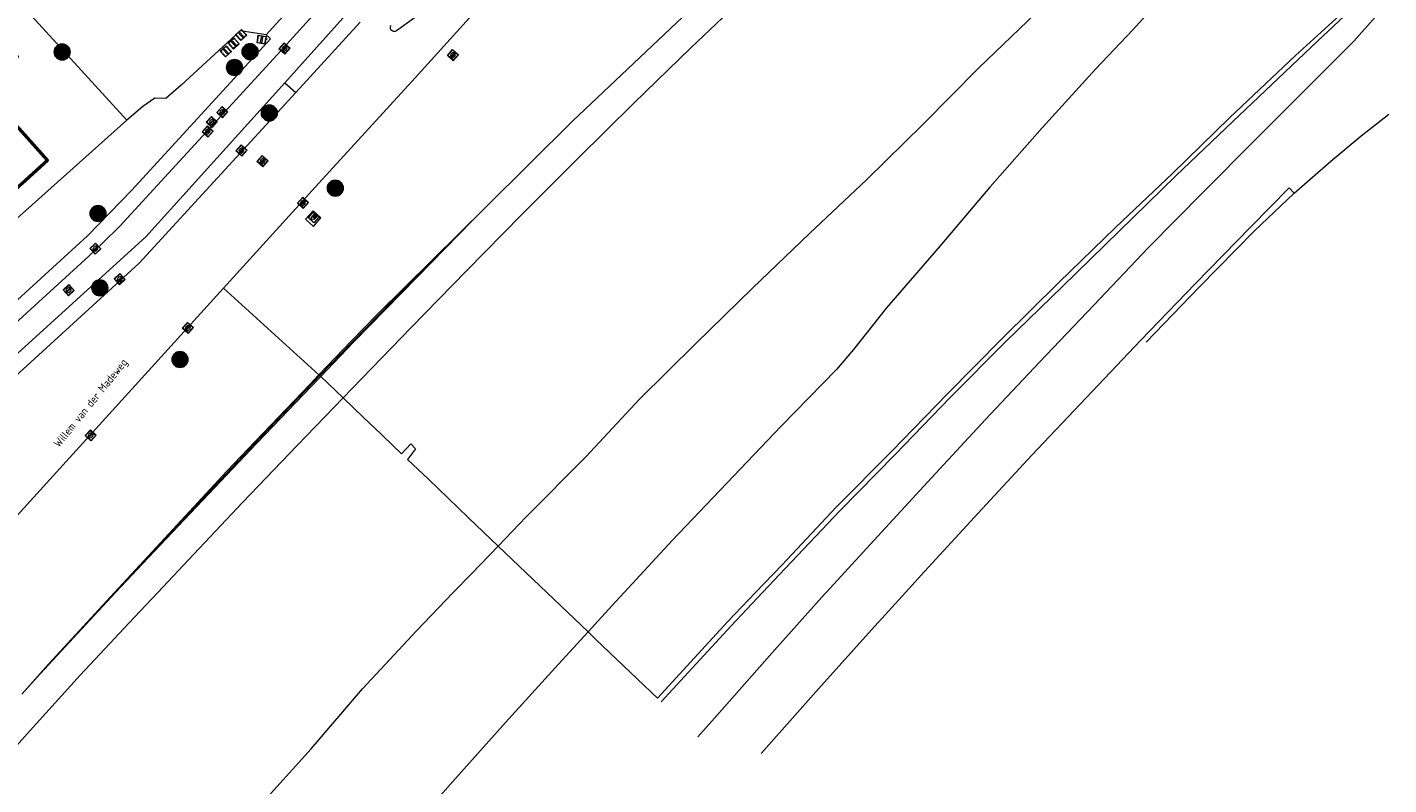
# Model space of a CAD drawing. Header units: metres. Extents: x 94279 to 96109, y 461866 to 463040.
# Tile 49 of 175: x 95088 to 95261, y 462015 to 462111. Entities that reach past the tile are written whole.
import ezdxf
from ezdxf.enums import TextEntityAlignment as Align

# ---------------------------------------------------------------- set-up
doc = ezdxf.new("R2010")
doc.units = ezdxf.units.M
doc.layers.get('0').update_dxf_attribs({"linetype": 'CONTINUOUS'})
for name, color, linetype, lineweight in [('B-WE-OV-LICHTMAST', 252, 'CONTINUOUS', 25), ('B_BEBOUWINGSGRENS_0', 132, 'CONTINUOUS', 50), ('G_GRENS_ALGEMEEN_0', 251, 'CONTINUOUS', 13), ('Q_BRANDKRAAN_0', 251, 'CONTINUOUS', 13), ('Q_GELUIDSSCHERM_LIJN_0', 251, 'CONTINUOUS', 13), ('Q_INSPECTIE_OF_RIOOLPUT_0', 251, 'CONTINUOUS', 13), ('Q_KOLK_0', 251, 'CONTINUOUS', 13), ('Q_LICHTMAST_0', 251, 'CONTINUOUS', 13), ('Q_PAAL_STEEN_0', 251, 'CONTINUOUS', 13), ('Q_PAALTJE_0', 251, 'CONTINUOUS', 13), ('Q_RECLAMEZUIL_0', 251, 'CONTINUOUS', 13), ('Q_VLAGGENMAST_0', 251, 'CONTINUOUS', 13), ('Q_WATERLEIDINGPUT_0', 251, 'CONTINUOUS', 13), ('Q_WEGWIJZER_0', 251, 'CONTINUOUS', 13), ('T_CULTUURGRENS_0', 251, 'CONTINUOUS', 13), ('V_WEGGRENS_0', 251, 'CONTINUOUS', 13), ('Z_STRAATNAAM_0', 251, 'CONTINUOUS', 13)]:
    doc.layers.add(name, color=color, linetype=linetype, lineweight=lineweight)
doc.styles.get("Standard").update_dxf_attribs({"font": 'isocp.shx'})

# ---------------------------------------------------------------- blocks, each defined once
blk = doc.blocks.new('Q_LICHTMAST')
for points in [[(-0.26, 0.15), (-0.52, 0.3)], [(0, 0.3), (0, 0.6)], [(0.26, 0.15), (0.52, 0.3)], [(-0.26, -0.15), (-0.52, -0.3)], [(0, -0.3), (0, -0.6)], [(0.26, -0.15), (0.52, -0.3)]]:
    blk.add_lwpolyline(points)
blk.add_circle((0, 0), 0.3)
blk = doc.blocks.new('Q_VLAGGENMAST')
for points in [[(-0.5, 0.5), (0.5, 0.5), (0.5, -0.5), (-0.5, -0.5)], [(-0.08, 0.33), (0.07, 0.33), (0.07, -0.33), (-0.08, -0.33)]]:
    blk.add_lwpolyline(points, close=True)
blk.add_lwpolyline([(-0.44, 0.46), (0.44, 0.46, -0.414214), (0.46, 0.44), (0.46, -0.44, -0.414214), (0.44, -0.46), (-0.44, -0.46, -0.414214), (-0.46, -0.44), (-0.46, 0.44), (-0.46, 0.44), (-0.46, 0.45), (-0.46, 0.45), (-0.46, 0.45), (-0.46, 0.45), (-0.46, 0.45), (-0.46, 0.45), (-0.46, 0.46), (-0.46, 0.46), (-0.46, 0.46), (-0.45, 0.46), (-0.45, 0.46), (-0.45, 0.46), (-0.45, 0.46), (-0.45, 0.46), (-0.45, 0.46), (-0.44, 0.46), (-0.44, 0.46)], format="xyb")
blk = doc.blocks.new('Q_PAAL_STEEN')
for points in [[(-0.5, 0.5), (0.5, 0.5), (0.5, -0.5), (-0.5, -0.5)], [(-0.08, 0.33), (0.07, 0.33), (0.07, -0.33), (-0.08, -0.33)]]:
    blk.add_lwpolyline(points, close=True)
blk.add_lwpolyline([(-0.44, 0.46), (0.44, 0.46, -0.414214), (0.46, 0.44), (0.46, -0.44, -0.414214), (0.44, -0.46), (-0.44, -0.46, -0.414214), (-0.46, -0.44), (-0.46, 0.44), (-0.46, 0.44), (-0.46, 0.45), (-0.46, 0.45), (-0.46, 0.45), (-0.46, 0.45), (-0.46, 0.45), (-0.46, 0.45), (-0.46, 0.46), (-0.46, 0.46), (-0.46, 0.46), (-0.45, 0.46), (-0.45, 0.46), (-0.45, 0.46), (-0.45, 0.46), (-0.45, 0.46), (-0.45, 0.46), (-0.44, 0.46), (-0.44, 0.46)], format="xyb")
blk = doc.blocks.new('Q_PAALTJE')
at = {"color": 251, "true_color": 0x666666, "xscale": 0.1, "yscale": 0.1, "zscale": 0.01}
blk.add_blockref('Q_PAAL_STEEN', (0, 0), dxfattribs=at)
blk = doc.blocks.new('Q_KOLK')
blk.add_lwpolyline([(-0.5, 0.5), (0.5, 0.5), (0.5, -0.5), (-0.5, -0.5)], close=True)
for points in [[(-0.44, 0.46), (0.44, 0.46, -0.414214), (0.46, 0.44), (0.46, -0.44, -0.414214), (0.44, -0.46), (-0.44, -0.46, -0.414214), (-0.46, -0.44), (-0.46, 0.44, -0.414214), (-0.44, 0.46)], [(-0.34, 0.1, 0.380426), (-0.28, -0.18)], [(-0.01, 0.27, 0.240218), (-0.34, 0.1)], [(-0.19, 0.04, 0.853344), (-0.19, -0.03)], [(0.33, 0.11, 0.240191), (-0.01, 0.27)], [(0.18, -0.03, 0.849746), (0.18, 0.04)], [(0.27, -0.18, 0.380426), (0.33, 0.11)], [(-0.28, -0.18, 0.148452), (0.01, -0.26)], [(0.01, -0.26, 0.131742), (0.27, -0.18)]]:
    blk.add_lwpolyline(points, format="xyb")
for points in [[(-0.19, 0.04), (0.18, 0.04)], [(0.18, -0.03), (-0.19, -0.03)]]:
    blk.add_lwpolyline(points)
blk = doc.blocks.new('Q_BRANDKRAAN')
blk.add_lwpolyline([(-0.5, 0.5), (0.5, 0.5), (0.5, -0.5), (-0.5, -0.5)], close=True)
for points in [[(-0.44, 0.46), (0.44, 0.46, -0.414214), (0.46, 0.44), (0.46, -0.44, -0.414214), (0.44, -0.46), (-0.44, -0.46, -0.414214), (-0.46, -0.44), (-0.46, 0.44), (-0.46, 0.44), (-0.46, 0.45), (-0.46, 0.45), (-0.46, 0.45), (-0.46, 0.45), (-0.46, 0.45), (-0.46, 0.45), (-0.46, 0.46), (-0.46, 0.46), (-0.46, 0.46), (-0.45, 0.46), (-0.45, 0.46), (-0.45, 0.46), (-0.45, 0.46), (-0.45, 0.46), (-0.45, 0.46), (-0.44, 0.46), (-0.44, 0.46)], [(-0.34, 0.1, 0.380426), (-0.28, -0.18)], [(-0.01, 0.27, 0.240218), (-0.34, 0.1)], [(-0.19, 0.04, 0.853344), (-0.19, -0.03)], [(0.33, 0.11, 0.240191), (-0.01, 0.27)], [(0.18, -0.03, 0.849746), (0.18, 0.04)], [(0.27, -0.18, 0.380426), (0.33, 0.11)], [(-0.28, -0.18, 0.148452), (0.01, -0.26)], [(0.01, -0.26, 0.131742), (0.27, -0.18)]]:
    blk.add_lwpolyline(points, format="xyb")
for points in [[(-0.19, 0.04), (0.18, 0.04)], [(0.18, -0.03), (-0.19, -0.03)]]:
    blk.add_lwpolyline(points)
blk = doc.blocks.new('Q_WATERLEIDINGPUT')
blk.add_lwpolyline([(-0.5, 0.5), (0.5, 0.5), (0.5, -0.5), (-0.5, -0.5)], close=True)
for points in [[(-0.44, 0.46), (0.44, 0.46, -0.414214), (0.46, 0.44), (0.46, -0.44, -0.414214), (0.44, -0.46), (-0.44, -0.46, -0.414214), (-0.46, -0.44), (-0.46, 0.44), (-0.46, 0.44), (-0.46, 0.45), (-0.46, 0.45), (-0.46, 0.45), (-0.46, 0.45), (-0.46, 0.45), (-0.46, 0.45), (-0.46, 0.46), (-0.46, 0.46), (-0.46, 0.46), (-0.45, 0.46), (-0.45, 0.46), (-0.45, 0.46), (-0.45, 0.46), (-0.45, 0.46), (-0.45, 0.46), (-0.44, 0.46), (-0.44, 0.46)], [(-0.34, 0.1, 0.380426), (-0.28, -0.18)], [(-0.01, 0.27, 0.240218), (-0.34, 0.1)], [(-0.19, 0.04, 0.853344), (-0.19, -0.03)], [(0.33, 0.11, 0.240191), (-0.01, 0.27)], [(0.18, -0.03, 0.849746), (0.18, 0.04)], [(0.27, -0.18, 0.380426), (0.33, 0.11)], [(-0.28, -0.18, 0.148452), (0.01, -0.26)], [(0.01, -0.26, 0.131742), (0.27, -0.18)]]:
    blk.add_lwpolyline(points, format="xyb")
for points in [[(-0.19, 0.04), (0.18, 0.04)], [(0.18, -0.03), (-0.19, -0.03)]]:
    blk.add_lwpolyline(points)
blk = doc.blocks.new('Q_INSPECTIE_OF_RIOOLPUT')
blk.add_lwpolyline([(-0.5, 0.5), (0.5, 0.5), (0.5, -0.5), (-0.5, -0.5)], close=True)
for points in [[(-0.44, 0.46), (0.44, 0.46, -0.414214), (0.46, 0.44), (0.46, -0.44, -0.414214), (0.44, -0.46), (-0.44, -0.46, -0.414214), (-0.46, -0.44), (-0.46, 0.44), (-0.46, 0.44), (-0.46, 0.45), (-0.46, 0.45), (-0.46, 0.45), (-0.46, 0.45), (-0.46, 0.45), (-0.46, 0.45), (-0.46, 0.46), (-0.46, 0.46), (-0.46, 0.46), (-0.45, 0.46), (-0.45, 0.46), (-0.45, 0.46), (-0.45, 0.46), (-0.45, 0.46), (-0.45, 0.46), (-0.44, 0.46), (-0.44, 0.46)], [(-0.34, 0.1, 0.380426), (-0.28, -0.18)], [(-0.01, 0.27, 0.240218), (-0.34, 0.1)], [(-0.19, 0.04, 0.853344), (-0.19, -0.03)], [(0.33, 0.11, 0.240191), (-0.01, 0.27)], [(0.18, -0.03, 0.849746), (0.18, 0.04)], [(0.27, -0.18, 0.380426), (0.33, 0.11)], [(-0.28, -0.18, 0.148452), (0.01, -0.26)], [(0.01, -0.26, 0.131742), (0.27, -0.18)]]:
    blk.add_lwpolyline(points, format="xyb")
for points in [[(-0.19, 0.04), (0.18, 0.04)], [(0.18, -0.03), (-0.19, -0.03)]]:
    blk.add_lwpolyline(points)
blk = doc.blocks.new('Q_RECLAMEZUIL')
blk.add_lwpolyline([(-0.5, 0.5), (0.5, 0.5), (0.5, -0.5), (-0.5, -0.5)], close=True)
for points in [[(-0.44, 0.46), (0.44, 0.46, -0.414214), (0.46, 0.44), (0.46, -0.44, -0.414214), (0.44, -0.46), (-0.44, -0.46, -0.414214), (-0.46, -0.44), (-0.46, 0.44), (-0.46, 0.44), (-0.46, 0.45), (-0.46, 0.45), (-0.46, 0.45), (-0.46, 0.45), (-0.46, 0.45), (-0.46, 0.45), (-0.46, 0.46), (-0.46, 0.46), (-0.46, 0.46), (-0.45, 0.46), (-0.45, 0.46), (-0.45, 0.46), (-0.45, 0.46), (-0.45, 0.46), (-0.45, 0.46), (-0.44, 0.46), (-0.44, 0.46)], [(-0.13, 0.05, 0.550274), (-0.13, -0.04)], [(0.13, -0.04, 0.506565), (0.13, 0.05)], [(-0.13, -0.14, 0.502509), (-0.13, -0.22)], [(0.13, -0.22, 0.554525), (0.13, -0.14)]]:
    blk.add_lwpolyline(points, format="xyb")
for points in [[(-0.23, 0.17), (0, 0.33), (0.22, 0.17)], [(0.22, 0.17), (0.22, -0.32), (-0.23, -0.32), (-0.23, 0.17)], [(-0.13, 0.05), (0.13, 0.05)], [(0.13, -0.04), (-0.13, -0.04)], [(-0.13, -0.14), (0.13, -0.14)], [(0.13, -0.22), (-0.13, -0.22)]]:
    blk.add_lwpolyline(points)
blk = doc.blocks.new('Q_WEGWIJZER')
for points in [[(-0.5, 0.5), (0.5, 0.5), (0.5, -0.5), (-0.5, -0.5)], [(-0.37, 0.22), (0.36, 0.22), (0.36, -0.21), (-0.37, -0.21)]]:
    blk.add_lwpolyline(points, close=True)
for points in [[(-0.44, 0.46), (0.44, 0.46, -0.414214), (0.46, 0.44), (0.46, -0.44, -0.414214), (0.44, -0.46), (-0.44, -0.46, -0.414214), (-0.46, -0.44), (-0.46, 0.44), (-0.46, 0.44), (-0.46, 0.45), (-0.46, 0.45), (-0.46, 0.45), (-0.46, 0.45), (-0.46, 0.45), (-0.46, 0.45), (-0.46, 0.46), (-0.46, 0.46), (-0.46, 0.46), (-0.45, 0.46), (-0.45, 0.46), (-0.45, 0.46), (-0.45, 0.46), (-0.45, 0.46), (-0.45, 0.46), (-0.44, 0.46), (-0.44, 0.46)], [(-0.29, 0.16), (0.28, 0.16, -0.414214), (0.3, 0.14), (0.3, -0.13, -0.414214), (0.28, -0.16), (-0.29, -0.16, -0.414214), (-0.31, -0.13), (-0.31, 0.14), (-0.31, 0.14), (-0.31, 0.14), (-0.31, 0.14), (-0.31, 0.15), (-0.31, 0.15), (-0.31, 0.15), (-0.3, 0.15), (-0.3, 0.15), (-0.3, 0.15), (-0.3, 0.16), (-0.3, 0.16), (-0.3, 0.16), (-0.3, 0.16), (-0.29, 0.16), (-0.29, 0.16), (-0.29, 0.16), (-0.29, 0.16), (-0.29, 0.16)]]:
    blk.add_lwpolyline(points, format="xyb")
blk = doc.blocks.new('LM')
at = {"linetype": 'ByBlock'}
h = blk.add_hatch(color=256, dxfattribs=at)
h.dxf.hatch_style = 1
edge = h.paths.add_edge_path()
edge.add_arc((0, 0), 1, 0, 360)
blk.add_circle((0, 0), 1, dxfattribs=at)

msp = doc.modelspace()

# ---------------------------------------------------------------- linework, layer by layer
at = {"layer": 'B_BEBOUWINGSGRENS_0'}
msp.add_lwpolyline([(95081.84, 462085.93), (95091.01, 462094.25), (95084.85, 462101.04), (95087.09, 462103.07), (95085.02, 462105.35), (95087.23, 462107.36), (95076.99, 462118.64), (95065.63, 462108.34), (95069.64, 462103.92), (95067.38, 462101.87)], dxfattribs=at)
at = {"layer": 'G_GRENS_ALGEMEEN_0'}
for p, q in [((95101.05, 462099.28), (95080.07, 462080.57)), ((95146.52, 462088.34), (95132.73, 462074.7)), ((95125.48, 462066.98), (95125.38, 462067.06)), ((95125.6, 462066.86), (95125.48, 462066.98)), ((95102.15, 462042.4), (95099.5, 462039.53))]:
    msp.add_line(p, q, dxfattribs=at)
for points in [[(95132.73, 462074.7), (95129.54, 462071.42), (95125.38, 462067.06)], [(95125.38, 462067.06), (95124.24, 462065.86), (95117.3, 462058.66), (95113.7, 462054.88), (95102.15, 462042.4)], [(95099.5, 462039.53), (95091.1, 462030.45), (95087.77, 462026.68)]]:
    msp.add_lwpolyline(points, dxfattribs=at)
at = {"layer": 'Q_GELUIDSSCHERM_LIJN_0'}
msp.add_line((95102.15, 462042.4), (95102.15, 462042.4), dxfattribs=at)
for points in [[(95125.48, 462066.98), (95129.56, 462071.23), (95139.66, 462081.55)], [(95102.15, 462042.4), (95103.59, 462043.94), (95117.21, 462058.35), (95125.48, 462066.98), (95125.48, 462066.98)]]:
    msp.add_lwpolyline(points, dxfattribs=at)
at = {"layer": 'T_CULTUURGRENS_0'}
msp.add_line((95113.3, 462078.06), (95125.38, 462067.06), dxfattribs=at)
at = {"layer": 'V_WEGGRENS_0'}
for p, q in [((95123.28, 462115.12), (95118.69, 462110.07)), ((95121.06, 462104.02), (95129.15, 462113.03)), ((95101.05, 462099.28), (95089.05, 462112.46)), ((95130.58, 462111.68), (95122.43, 462102.78)), ((95121.06, 462104.02), (95122.43, 462102.78)), ((95113.3, 462078.06), (95078.3, 462039.53)), ((95125.6, 462066.86), (95128.43, 462064.16)), ((95148.06, 462045.42), (95154.23, 462039.53)), ((95154.23, 462039.53), (95159.43, 462034.57))]:
    msp.add_line(p, q, dxfattribs=at)
for points in [[(95231.64, 462167.82), (95232.48, 462167.01), (95229.44, 462163.83), (95225.86, 462160.34), (95222.24, 462156.89), (95218.66, 462153.4), (95215.09, 462149.9), (95211.58, 462146.34), (95208.06, 462142.79), (95203.85, 462138.53), (95201.34, 462136.03), (95194.17, 462129.04), (95186.95, 462122.18), (95179.67, 462115.32), (95172.42, 462108.43), (95165.24, 462101.46), (95158.14, 462094.42), (95151.07, 462087.35), (95144.06, 462080.22), (95137.05, 462073.08), (95129.58, 462065.35), (95128.43, 462064.16)], [(95146.52, 462088.34), (95157.52, 462099.22), (95179.12, 462119.64), (95213.62, 462150.04), (95228.93, 462165.25)], [(95053.75, 462039.53), (95054.51, 462040.41), (95069.74, 462057.21), (95075.32, 462062.91), (95082.96, 462069.99), (95096.27, 462082.08), (95098.04, 462083.78), (95100.16, 462085.9), (95120.07, 462107.55), (95127.43, 462115.7), (95129.36, 462118.02), (95133.03, 462122.63), (95139, 462129.93), (95144.93, 462136.68), (95150.46, 462142.42)], [(95148.06, 462045.42), (95151.62, 462049.1), (95159.13, 462056.7), (95165.94, 462064.02), (95173.09, 462071.02), (95180.23, 462078.02), (95187.45, 462084.94), (95194.71, 462091.79), (95201.85, 462098.79), (95208.9, 462105.9), (95216.1, 462112.84), (95222.37, 462118.83), (95229.49, 462125.35)], [(95145.62, 462118.38), (95144.91, 462117.67), (95144.14, 462117.02), (95135.21, 462110.57), (95135.02, 462110.5), (95134.82, 462110.5), (95134.63, 462110.58), (95134.49, 462110.73), (95134.41, 462110.91), (95134.42, 462111.12), (95134.5, 462111.31)], [(95236.09, 462118.85), (95232.96, 462115.8), (95228.39, 462110.72), (95223.63, 462105.72), (95216.91, 462098.31), (95210.27, 462090.8), (95203.73, 462083.12), (95197.19, 462075.54), (95193.01, 462070.27), (95190.86, 462067.76), (95183.88, 462060.59), (95176.98, 462053.36), (95170.06, 462046.14), (95163.99, 462039.53)], [(95148.02, 462116.19), (95145.62, 462113.56), (95137.57, 462104.65), (95125.36, 462091.33), (95113.3, 462078.06)], [(95180.61, 462039.53), (95183.99, 462043.04), (95190.82, 462050.34), (95197.87, 462057.44), (95204.84, 462064.61), (95211.88, 462071.72), (95218.99, 462078.75), (95226.18, 462085.7), (95233.45, 462092.58), (95240.59, 462099.58), (95248.97, 462107.47), (95256.85, 462114.67), (95257.13, 462114.36)], [(95181.52, 462039.53), (95184.43, 462042.61), (95191.31, 462049.86), (95198.31, 462057.01), (95205.26, 462064.19), (95212.31, 462071.29), (95219.47, 462078.27), (95226.64, 462085.25), (95233.81, 462092.23), (95241.04, 462099.14), (95251.76, 462109.3), (95257.13, 462114.36)], [(95257.13, 462114.36), (95258.98, 462112.78), (95259.08, 462112.35), (95256.36, 462109.29), (95243.77, 462096.73), (95237.34, 462090.28), (95230.33, 462083.15), (95223.45, 462075.89), (95216.54, 462068.67), (95209.69, 462061.38), (95202.9, 462054.04), (95196.12, 462046.68), (95189.55, 462039.53)], [(95051.25, 462039.53), (95069.04, 462059.37), (95071.82, 462062.27), (95073.96, 462064.36), (95078.34, 462068.46), (95096.1, 462084.67), (95101.7, 462090.44), (95119.25, 462109.58), (95119.12, 462109.69), (95118.69, 462110.07)], [(95118.69, 462110.07), (95115.41, 462110.59), (95107.95, 462103.73), (95106.02, 462102.05), (95104.62, 462102.06), (95103.09, 462101.03), (95101.05, 462099.28)], [(95058.09, 462039.53), (95074.42, 462057.81), (95077.96, 462061.39), (95103.45, 462084.53), (95121.06, 462104.02)], [(95122.43, 462102.78), (95102.63, 462081.21), (95080.57, 462061.11), (95079.13, 462059.74), (95073.57, 462054.03), (95060.41, 462039.53)], [(95248.77, 462090.04), (95253.43, 462094.11), (95257.28, 462097.31), (95260.76, 462100.06)], [(95199.59, 462039.53), (95202.02, 462042.21), (95208.79, 462049.57), (95215.59, 462056.91), (95222.46, 462064.17), (95229.35, 462071.43), (95236.29, 462078.65), (95243.29, 462085.8), (95248.16, 462090.71), (95248.77, 462090.04)], [(95230.07, 462071.2), (95236.76, 462078.15), (95243.77, 462085.28), (95248.77, 462090.04)], [(95124.63, 462087.83), (95123.67, 462086.78), (95124.7, 462085.86), (95125.62, 462086.92), (95124.63, 462087.83)], [(95125.6, 462066.86), (95129.76, 462071.21), (95137.79, 462079.45), (95144.79, 462086.59), (95146.52, 462088.34)], [(95099.64, 462039.53), (95103.76, 462043.93), (95110.62, 462051.2), (95117.51, 462058.45), (95124.45, 462065.65), (95125.6, 462066.86)], [(95128.43, 462064.16), (95122.64, 462058.15), (95115.72, 462050.93), (95108.85, 462043.67), (95104.97, 462039.53)], [(95128.43, 462064.16), (95130.98, 462061.72), (95133.25, 462059.56), (95133.45, 462059.37), (95135.83, 462057.09), (95136.99, 462058.36), (95137.58, 462057.71), (95136.6, 462056.36), (95139.22, 462053.86), (95141.69, 462051.5), (95144.3, 462049.01), (95148.06, 462045.42)], [(95142.38, 462039.53), (95144.67, 462041.89), (95148.06, 462045.42)], [(95104.97, 462039.53), (95102.01, 462036.37), (95095.17, 462029.07), (95088.45, 462021.67), (95081.79, 462014.21), (95075.12, 462006.76), (95064.1, 461994.18), (95059.75, 461989.2), (95053.29, 461981.57), (95046.89, 461973.89), (95040.5, 461966.2), (95034.18, 461958.44), (95027.9, 461950.65), (95021.64, 461942.85), (95015.4, 461935.04), (95009.27, 461927.13), (95003.15, 461919.23), (95001.1, 461916.35), (94997.02, 461910.91), (94991.01, 461902.92), (94987.51, 461898.13)], [(95012.3, 461876.08), (95014.9, 461879.89), (95020.63, 461888.08), (95026.42, 461896.23), (95029.34, 461900.23), (95035.16, 461908.36), (95041.04, 461916.45), (95046.92, 461924.51), (95052.85, 461932.57), (95058.97, 461940.48), (95065.24, 461948.27), (95071.46, 461956.1), (95077.59, 461964), (95083.88, 461971.77), (95087.75, 461976.64), (95091.93, 461981.74), (95098.28, 461989.47), (95104.82, 461997.04), (95111.19, 462004.75), (95117.69, 462012.36), (95124.4, 462019.77), (95130.9, 462027.37), (95137.7, 462034.71), (95142.38, 462039.53)], [(95087.77, 462026.68), (95090.14, 462029.28), (95096.92, 462036.64), (95099.64, 462039.53)], [(95163.99, 462039.53), (95162.46, 462037.87), (95159.43, 462034.57)], [(95168.21, 462026.18), (95177.06, 462035.83), (95180.61, 462039.53)], [(95168.7, 462025.72), (95177.56, 462035.34), (95181.52, 462039.53)], [(95189.55, 462039.53), (95189.35, 462039.32), (95182.68, 462031.87), (95175.42, 462023.67), (95173.34, 462021.29)], [(95181.34, 462019.19), (95181.96, 462019.9), (95188.6, 462027.38), (95195.29, 462034.81), (95199.59, 462039.53)], [(95159.43, 462034.57), (95155.69, 462030.5), (95148.98, 462023.1), (95142.31, 462015.65), (95135.69, 462008.15), (95129.14, 462000.59), (95122.63, 461993.01), (95116.13, 461985.41), (95109.69, 461977.76), (95103.27, 461970.09), (95100.84, 461967.21), (95094.65, 461959.36), (95088.37, 461951.57)], [(95168.21, 462026.18), (95165.66, 462028.62), (95163.04, 462031.12), (95160.42, 462033.62), (95159.43, 462034.57)]]:
    msp.add_lwpolyline(points, dxfattribs=at)

# ---------------------------------------------------------------- block references
at = {"layer": 'B-WE-OV-LICHTMAST'}
for p in [(95092.88, 462107.91), (95116.66, 462107.95), (95114.69, 462105.95), (95119.09, 462100.2), (95127.44, 462090.69), (95097.42, 462087.48), (95097.64, 462078.08), (95107.79, 462069.02)]:
    msp.add_blockref('LM', p, dxfattribs=at)
at = {"layer": 'Q_BRANDKRAAN_0', "rotation": 47.39752783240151}
msp.add_blockref('Q_BRANDKRAAN', (95111.81, 462099.06), dxfattribs=at)
at = {"layer": 'Q_INSPECTIE_OF_RIOOLPUT_0'}
for p, rotation in [((95142.33, 462107.51), 47.89542115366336), ((95093.7, 462077.79), 42.24883416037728)]:
    msp.add_blockref('Q_INSPECTIE_OF_RIOOLPUT', p, dxfattribs=dict(at, rotation=rotation))
at = {"layer": 'Q_KOLK_0'}
for p, rotation in [((95121.02, 462108.36), 47.92745268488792), ((95111.3, 462097.85), 47.39752783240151), ((95115.57, 462095.45), 47.44938899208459), ((95118.24, 462094.11), 48.08114026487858), ((95123.35, 462088.83), 47.743070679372), ((95097.08, 462083.04), 43.72623500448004), ((95100.16, 462079.17), 42.33901700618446), ((95108.79, 462073.01), 47.74275151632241), ((95096.49, 462059.42), 47.74275151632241)]:
    msp.add_blockref('Q_KOLK', p, dxfattribs=dict(at, rotation=rotation))
at = {"layer": 'Q_LICHTMAST_0'}
for p, rotation in [((95092.88, 462107.91), 132.3169343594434), ((95116.66, 462107.95), 47.47491639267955), ((95114.69, 462105.95), 47.47491639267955), ((95119.09, 462100.2), 47.44938899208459), ((95127.44, 462090.69), 47.48312425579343), ((95097.42, 462087.48), 45.88217941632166), ((95097.64, 462078.08), 42.22802136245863), ((95107.79, 462069.02), 47.74275151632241)]:
    msp.add_blockref('Q_LICHTMAST', p, dxfattribs=dict(at, rotation=rotation))
at = {"layer": 'Q_PAAL_STEEN_0'}
for p, rotation in [((95114.59, 462108.98), 42.64484288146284), ((95115.54, 462110.07), 42.64484288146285), ((95113.6, 462107.99), 42.64484288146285)]:
    msp.add_blockref('Q_PAAL_STEEN', p, dxfattribs=dict(at, rotation=rotation))
at = {"layer": 'Q_PAALTJE_0', "rotation": 139.225998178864}
msp.add_blockref('Q_PAALTJE', (95118.75, 462109.56), dxfattribs=at)
at = {"layer": 'Q_RECLAMEZUIL_0', "rotation": 137.5314281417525}
msp.add_blockref('Q_RECLAMEZUIL', (95124.71, 462087), dxfattribs=at)
at = {"layer": 'Q_VLAGGENMAST_0', "rotation": 170.892015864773}
msp.add_blockref('Q_VLAGGENMAST', (95118.11, 462109.47), dxfattribs=at)
at = {"layer": 'Q_WATERLEIDINGPUT_0', "rotation": 47.39752783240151}
msp.add_blockref('Q_WATERLEIDINGPUT', (95113.14, 462100.3), dxfattribs=at)
at = {"layer": 'Q_WEGWIJZER_0', "rotation": 47.44938899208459}
msp.add_blockref('Q_WEGWIJZER', (95119.09, 462100.2), dxfattribs=at)

# ---------------------------------------------------------------- texts
at = {"layer": 'Z_STRAATNAAM_0', "linetype": 'Continuous'}
msp.add_text('Willem van der Madeweg', height=1, rotation=51.009, dxfattribs=at).set_placement((95096.58, 462063.44), align=Align.MIDDLE)

doc.saveas('drawing.dxf')
